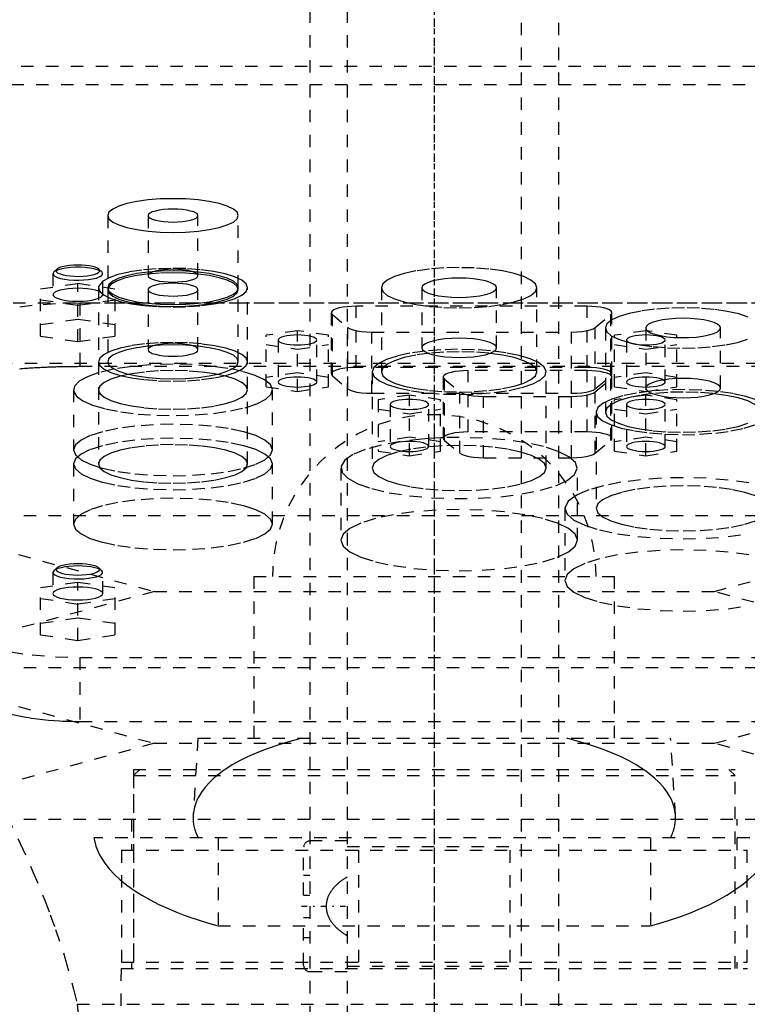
# Model space of a CAD drawing. Extents: x -105 to 105, y -137 to 442.
# Tile 7 of 10: x -33 to 25, y 194 to 273. Entities that reach past the tile are written whole.
import ezdxf

# ---------------------------------------------------------------- set-up
doc = ezdxf.new("R2010")
doc.units = 0
doc.linetypes.add('CENTER', pattern=[1.5, 0.45, -0.5, 0.05, -0.5])
doc.linetypes.add('DASHED', pattern=[2, 1, -1])
doc.layers.add('AM_3', color=7, linetype='DASHED')
doc.layers.add('AM_7', color=7, linetype='CENTER')

msp = doc.modelspace()

# ---------------------------------------------------------------- linework, layer by layer
at = {"layer": 'AM_3', "color": 6, "linetype": 'DASHED'}
for p, q in [((-7, 415.5), (-7, -110.5)), ((7, -110.5), (7, 415.5)), ((-10, 403.5), (-10, -70.5)), ((10, -70.5), (10, 403.5)), ((-45.211, 269), (45.211, 269)), ((43, 267.5), (-43, 267.5)), ((-26.25, 257.006), (-26.25, 251.21)), ((-23, 257.006), (-23, 252.176)), ((-19, 252.176), (-19, 257.006)), ((-15.75, 251.21), (-15.75, 257.006)), ((-30.577, 252.474), (-30.65, 252.335)), ((-30.336, 252.698), (-30.577, 252.474)), ((-26.723, 252.474), (-26.964, 252.698)), ((-30.65, 252.335), (-30.65, 250.645)), ((-26.654, 251.73), (-26.987, 251.314)), ((-26.65, 250.645), (-26.65, 252.335)), ((-31.65, 251.116), (-28.65, 251.564)), ((-31.65, 247.322), (-31.65, 251.116)), ((-28.65, 251.564), (-25.65, 251.116)), ((-28.65, 246.874), (-28.65, 251.564)), ((-26.987, 251.314), (-27, 251.21)), ((-27, 251.21), (-27, 237.047)), ((-26.219, 251.2), (-26.25, 251.053)), ((-26.25, 251.053), (-26.25, 245.258)), ((-25.65, 247.322), (-25.65, 251.116)), ((-23, 251.053), (-23, 246.224)), ((-19, 246.224), (-19, 251.053)), ((-15.75, 245.258), (-15.75, 251.053)), ((-15, 237.047), (-15, 251.21)), ((-4.25, 251.208), (-4.25, 244.446)), ((-1, 251.208), (-1, 246.378)), ((5, 246.378), (5, 251.208)), ((8.25, 244.446), (8.25, 251.208)), ((-28.65, 249.771), (-31.65, 250.219)), ((-25.65, 250.219), (-28.65, 249.771)), ((-39.86, 250), (39.86, 250)), ((-28.5, 249.97), (-28.5, 244.865)), ((28.5, 249.97), (-28.5, 249.97)), ((-6.28, 244.794), (-6.28, 249.72)), ((12.28, 249.72), (-6.28, 249.72)), ((12.28, 244.794), (12.28, 249.72)), ((-28.65, 248.667), (-31.65, 248.218)), ((-25.65, 248.218), (-28.65, 248.667)), ((-8.28, 249.202), (-8.28, 244.276)), ((-8.189, 244.122), (-8.189, 249.048)), ((-8.189, 249.048), (-6.939, 248.013)), ((12.939, 248.013), (14.189, 249.048)), ((14.189, 244.122), (14.189, 249.048)), ((14.28, 244.276), (14.28, 249.202)), ((-11, 247.757), (-13.5, 247.383)), ((-11, 242.882), (-11, 247.757)), ((-8.5, 247.383), (-11, 247.757)), ((-6.939, 243.086), (-6.939, 248.013)), ((12.939, 243.086), (12.939, 248.013)), ((13.75, 247.973), (13.75, 241.211)), ((17, 247.757), (14.5, 247.383)), ((17, 247.973), (17, 242.882)), ((19.5, 247.383), (17, 247.757)), ((23, 243.143), (23, 247.973)), ((-31.65, 247.322), (-28.65, 246.874)), ((-28.65, 246.874), (-25.65, 247.322)), ((-13.5, 243.255), (-13.5, 247.383)), ((-12.55, 247.01), (-12.55, 243.629)), ((-9.45, 243.629), (-9.45, 247.01)), ((-8.5, 243.255), (-8.5, 247.383)), ((-5.03, 247.649), (11.03, 247.649)), ((-5.03, 242.723), (-5.03, 247.649)), ((11.03, 242.723), (11.03, 247.649)), ((14.5, 243.255), (14.5, 247.383)), ((15.45, 247.01), (15.45, 243.629)), ((18.55, 243.629), (18.55, 247.01)), ((19.5, 243.255), (19.5, 247.383)), ((-13.5, 246.636), (-11, 246.263)), ((-11, 246.263), (-8.5, 246.636)), ((14.5, 246.636), (17, 246.263)), ((17, 246.263), (19.5, 246.636)), ((-44.917, 245.15), (44.917, 245.15)), ((28.5, 244.865), (-28.5, 244.865)), ((12.28, 244.794), (-6.28, 244.794)), ((2.72, 239.617), (2.72, 244.544)), ((12.28, 244.544), (2.72, 244.544)), ((12.28, 239.617), (12.28, 244.544)), ((-11, 244.376), (-13.5, 244.003)), ((-8.5, 244.003), (-11, 244.376)), ((-8.189, 244.122), (-6.939, 243.086)), ((-5, 244.446), (-5, 236.719)), ((0.72, 244.026), (0.72, 239.1)), ((0.811, 238.945), (0.811, 243.872)), ((0.811, 243.872), (2.061, 242.836)), ((9, 236.719), (9, 244.446)), ((12.939, 243.086), (14.189, 244.122)), ((12.939, 242.836), (14.189, 243.872)), ((14.189, 238.945), (14.189, 243.872)), ((14.28, 239.1), (14.28, 244.026)), ((17, 244.376), (14.5, 244.003)), ((19.5, 244.003), (17, 244.376)), ((-29, 243), (-29, 238.171)), ((-13.5, 243.255), (-11, 242.882)), ((-13, 238.171), (-13, 243)), ((-11, 242.882), (-8.5, 243.255)), ((14.5, 243.255), (17, 242.882)), ((17, 242.882), (19.5, 243.255)), ((-5.03, 242.723), (11.03, 242.723)), ((-2, 242.581), (-4.5, 242.207)), ((-4.5, 242.207), (-4.5, 238.079)), ((-2, 237.706), (-2, 242.581)), ((0.5, 242.207), (-2, 242.581)), ((0.5, 238.079), (0.5, 242.207)), ((2.061, 237.91), (2.061, 242.836)), ((3.97, 242.473), (11.03, 242.473)), ((3.97, 237.547), (3.97, 242.473)), ((11.03, 237.547), (11.03, 242.473)), ((12.939, 237.91), (12.939, 242.836)), ((17, 242.581), (14.5, 242.207)), ((14.5, 238.079), (14.5, 242.207)), ((17, 237.706), (17, 242.581)), ((19.5, 242.207), (17, 242.581)), ((19.5, 238.079), (19.5, 242.207)), ((-4.5, 241.46), (-2, 241.086)), ((-3.55, 241.833), (-3.55, 238.453)), ((-2, 241.086), (0.5, 241.46)), ((-0.45, 238.453), (-0.45, 241.833)), ((14.5, 241.46), (17, 241.086)), ((15.45, 241.833), (15.45, 238.453)), ((17, 241.086), (19.5, 241.46)), ((18.55, 238.453), (18.55, 241.833)), ((13, 241.211), (13, 233.484)), ((-2, 239.2), (-4.5, 238.826)), ((0.5, 238.826), (-2, 239.2)), ((-0.452, 239.095), (-1.01, 239.051)), ((0.498, 239.147), (-0.452, 239.095)), ((0.731, 239.156), (0.498, 239.147)), ((2, 239.178), (0.731, 239.156)), ((12.28, 239.617), (2.72, 239.617)), ((17, 239.2), (14.5, 238.826)), ((19.5, 238.826), (17, 239.2)), ((0.811, 238.945), (2.061, 237.91)), ((12.939, 237.91), (14.189, 238.945)), ((-4.5, 238.079), (-2, 237.706)), ((-2, 237.706), (0.5, 238.079)), ((3.97, 237.547), (11.03, 237.547)), ((14.5, 238.079), (17, 237.706)), ((17, 237.706), (19.5, 238.079)), ((-29, 237.047), (-29, 232.218)), ((-13, 232.218), (-13, 237.047)), ((-7.5, 236.719), (-7.5, 230.924)), ((11.5, 230.924), (11.5, 236.719)), ((10.5, 233.484), (10.5, 227.689)), ((-45, 232.9), (-22.5, 226.8)), ((-45, 232.9), (45, 232.9)), ((22.5, 226.8), (45, 232.9)), ((-30.336, 228.692), (-30.577, 228.468)), ((-26.723, 228.468), (-26.964, 228.692)), ((-30.577, 228.468), (-30.65, 228.329)), ((-30.65, 228.329), (-30.65, 226.639)), ((-26.65, 226.639), (-26.65, 228.329)), ((-14.5, 228), (-14.5, 215)), ((-14.5, 228), (14.5, 228)), ((14.5, 215), (14.5, 228)), ((-31.65, 227.11), (-28.65, 227.559)), ((-31.65, 223.316), (-31.65, 227.11)), ((-28.65, 227.559), (-25.65, 227.11)), ((-28.65, 222.868), (-28.65, 227.559)), ((-25.65, 223.316), (-25.65, 227.11)), ((-22.5, 226.8), (-45, 220.7)), ((-22.5, 226.8), (22.5, 226.8)), ((45, 220.7), (22.5, 226.8)), ((-28.65, 225.766), (-31.65, 226.214)), ((-25.65, 226.214), (-28.65, 225.766)), ((-28.65, 224.661), (-31.65, 224.213)), ((-25.65, 224.213), (-28.65, 224.661)), ((-31.65, 223.316), (-28.65, 222.868)), ((-28.65, 222.868), (-25.65, 223.316)), ((-28.5, 221.5), (-28.5, 216.359)), ((-28.5, 221.5), (28.5, 221.5)), ((-45, 220.7), (-22.5, 214.6)), ((-45, 220.7), (45, 220.7)), ((22.5, 214.6), (45, 220.7)), ((-28.5, 216.359), (28.5, 216.359)), ((-22.5, 214.6), (-45, 208.5)), ((-22.5, 214.6), (22.5, 214.6)), ((-19, 215), (-19.386, 208.83)), ((-19, 215), (19, 215)), ((19.386, 208.83), (19, 215)), ((45, 208.5), (22.5, 214.6)), ((-24.175, 212.5), (-24.175, 196.5)), ((-24.175, 212.5), (24.175, 212.5)), ((-23.675, 212.5), (-24.175, 212)), ((24.175, 212), (23.675, 212.5)), ((24.175, 196.5), (24.175, 212.5)), ((-24.175, 212), (-24.175, 196.5)), ((-24.175, 212), (24.175, 212)), ((24.175, 196.5), (24.175, 212)), ((-45, 208.5), (45, 208.5)), ((-24.35, 208.5), (-24.35, 206)), ((24.35, 206), (24.35, 208.5)), ((27.357, 207), (-27.357, 207)), ((-17.375, 207), (-17.375, 199.939)), ((-7, 206.75), (-10, 206.75)), ((17.375, 207), (17.375, 199.939)), ((-25.15, 206), (-25.15, 197)), ((-25.15, 206), (25.15, 206)), ((-10.5, 202.4), (-10.5, 206.25)), ((-7, 206.3), (7, 206.3)), ((-6.096, 206), (-6.096, 197)), ((6.096, 197), (6.096, 206)), ((25.15, 197), (25.15, 206)), ((-10.5, 204), (-10, 204)), ((-10.5, 202.4), (-10, 202.4)), ((-10.5, 196.75), (-10.5, 200.6)), ((-10.5, 200.6), (-10, 200.6)), ((-17.375, 199.939), (17.375, 199.939)), ((-10.5, 199), (-10, 199)), ((-25.175, 196.5), (-25.75, 116.5)), ((-25.175, 196.5), (25.175, 196.5)), ((-25.15, 197), (25.15, 197)), ((-24.35, 197), (-24.35, 196.5)), ((-10, 196.25), (-7, 196.25)), ((-7, 196.7), (7, 196.7)), ((24.35, 196.5), (24.35, 197)), ((-28.705, 193.625), (28.705, 193.625))]:
    msp.add_line(p, q, dxfattribs=at)
for points in [[(-15.75, 257.006), (-15.851, 257.271), (-16.15, 257.526), (-16.635, 257.761), (-17.288, 257.967), (-18.083, 258.136), (-18.991, 258.261), (-19.976, 258.339), (-21, 258.365), (-22.024, 258.339), (-23.009, 258.261), (-23.917, 258.136), (-24.712, 257.967), (-25.365, 257.761), (-25.85, 257.526), (-26.149, 257.271), (-26.25, 257.006), (-26.149, 256.741), (-25.85, 256.486), (-25.365, 256.251), (-24.712, 256.045), (-23.917, 255.876), (-23.009, 255.751), (-22.024, 255.673), (-21, 255.647), (-19.976, 255.673), (-18.991, 255.751), (-18.083, 255.876), (-17.288, 256.045), (-16.635, 256.251), (-16.15, 256.486), (-15.851, 256.741)], [(-19, 252.176), (-19.038, 252.277), (-19.152, 252.374), (-19.337, 252.464), (-19.586, 252.542), (-19.889, 252.607), (-20.235, 252.655), (-20.61, 252.684), (-21, 252.694), (-21.39, 252.684), (-21.765, 252.655), (-22.111, 252.607), (-22.414, 252.542), (-22.663, 252.464), (-22.848, 252.374), (-22.962, 252.277), (-23, 252.176), (-22.962, 252.075), (-22.848, 251.978), (-22.663, 251.889), (-22.414, 251.81), (-22.111, 251.746), (-21.765, 251.698), (-21.39, 251.669), (-21, 251.659), (-20.61, 251.669), (-20.235, 251.698), (-19.889, 251.746), (-19.586, 251.81), (-19.337, 251.889), (-19.152, 251.978), (-19.038, 252.075)], [(5, 251.208), (4.942, 251.359), (4.772, 251.505), (4.494, 251.639), (4.121, 251.757), (3.667, 251.854), (3.148, 251.925), (2.585, 251.969), (2, 251.984), (1.415, 251.969), (0.852, 251.925), (0.333, 251.854), (-0.121, 251.757), (-0.494, 251.639), (-0.772, 251.505), (-0.942, 251.359), (-1, 251.208), (-0.942, 251.056), (-0.772, 250.911), (-0.494, 250.777), (-0.121, 250.659), (0.333, 250.562), (0.852, 250.491), (1.415, 250.446), (2, 250.431), (2.585, 250.446), (3.148, 250.491), (3.667, 250.562), (4.121, 250.659), (4.494, 250.777), (4.772, 250.911), (4.942, 251.056)], [(-9.45, 247.01), (-9.48, 247.088), (-9.568, 247.163), (-9.711, 247.233), (-9.904, 247.293), (-10.139, 247.343), (-10.407, 247.38), (-10.698, 247.403), (-11, 247.411), (-11.302, 247.403), (-11.593, 247.38), (-11.861, 247.343), (-12.096, 247.293), (-12.289, 247.233), (-12.432, 247.163), (-12.52, 247.088), (-12.55, 247.01), (-12.52, 246.932), (-12.432, 246.856), (-12.289, 246.787), (-12.096, 246.726), (-11.861, 246.676), (-11.593, 246.639), (-11.302, 246.616), (-11, 246.609), (-10.698, 246.616), (-10.407, 246.639), (-10.139, 246.676), (-9.904, 246.726), (-9.711, 246.787), (-9.568, 246.856), (-9.48, 246.932)], [(5, 246.378), (4.942, 246.53), (4.772, 246.675), (4.494, 246.81), (4.121, 246.927), (3.667, 247.024), (3.148, 247.096), (2.585, 247.14), (2, 247.155), (1.415, 247.14), (0.852, 247.096), (0.333, 247.024), (-0.121, 246.927), (-0.494, 246.81), (-0.772, 246.675), (-0.942, 246.53), (-1, 246.378), (-0.942, 246.227), (-0.772, 246.081), (-0.494, 245.947), (-0.121, 245.829), (0.333, 245.733), (0.852, 245.661), (1.415, 245.617), (2, 245.602), (2.585, 245.617), (3.148, 245.661), (3.667, 245.733), (4.121, 245.829), (4.494, 245.947), (4.772, 246.081), (4.942, 246.227)], [(18.55, 247.01), (18.52, 247.088), (18.432, 247.163), (18.289, 247.233), (18.096, 247.293), (17.861, 247.343), (17.593, 247.38), (17.302, 247.403), (17, 247.411), (16.698, 247.403), (16.407, 247.38), (16.139, 247.343), (15.904, 247.293), (15.711, 247.233), (15.568, 247.163), (15.48, 247.088), (15.45, 247.01), (15.48, 246.932), (15.568, 246.856), (15.711, 246.787), (15.904, 246.726), (16.139, 246.676), (16.407, 246.639), (16.698, 246.616), (17, 246.609), (17.302, 246.616), (17.593, 246.639), (17.861, 246.676), (18.096, 246.726), (18.289, 246.787), (18.432, 246.856), (18.52, 246.932)], [(-15, 245.258), (-15.115, 245.561), (-15.457, 245.852), (-16.011, 246.12), (-16.757, 246.356), (-17.667, 246.549), (-18.704, 246.692), (-19.829, 246.781), (-21, 246.811), (-22.171, 246.781), (-23.296, 246.692), (-24.333, 246.549), (-25.243, 246.356), (-25.989, 246.12), (-26.543, 245.852), (-26.885, 245.561), (-27, 245.258), (-26.885, 244.955), (-26.543, 244.663), (-25.989, 244.395), (-25.243, 244.16), (-24.333, 243.966), (-23.296, 243.823), (-22.171, 243.735), (-21, 243.705), (-19.829, 243.735), (-18.704, 243.823), (-17.667, 243.966), (-16.757, 244.16), (-16.011, 244.395), (-15.457, 244.663), (-15.115, 244.955)], [(-9.45, 243.629), (-9.48, 243.707), (-9.568, 243.783), (-9.711, 243.852), (-9.904, 243.913), (-10.139, 243.963), (-10.407, 244), (-10.698, 244.022), (-11, 244.03), (-11.302, 244.022), (-11.593, 244), (-11.861, 243.963), (-12.096, 243.913), (-12.289, 243.852), (-12.432, 243.783), (-12.52, 243.707), (-12.55, 243.629), (-12.52, 243.551), (-12.432, 243.476), (-12.289, 243.406), (-12.096, 243.345), (-11.861, 243.295), (-11.593, 243.258), (-11.302, 243.236), (-11, 243.228), (-10.698, 243.236), (-10.407, 243.258), (-10.139, 243.295), (-9.904, 243.345), (-9.711, 243.406), (-9.568, 243.476), (-9.48, 243.551)], [(18.55, 243.629), (18.52, 243.707), (18.432, 243.783), (18.289, 243.852), (18.096, 243.913), (17.861, 243.963), (17.593, 244), (17.302, 244.022), (17, 244.03), (16.698, 244.022), (16.407, 244), (16.139, 243.963), (15.904, 243.913), (15.711, 243.852), (15.568, 243.783), (15.48, 243.707), (15.45, 243.629), (15.48, 243.551), (15.568, 243.476), (15.711, 243.406), (15.904, 243.345), (16.139, 243.295), (16.407, 243.258), (16.698, 243.236), (17, 243.228), (17.302, 243.236), (17.593, 243.258), (17.861, 243.295), (18.096, 243.345), (18.289, 243.406), (18.432, 243.476), (18.52, 243.551)], [(23, 243.143), (22.942, 243.295), (22.772, 243.44), (22.494, 243.574), (22.121, 243.692), (21.667, 243.789), (21.148, 243.86), (20.585, 243.905), (20, 243.92), (19.415, 243.905), (18.852, 243.86), (18.333, 243.789), (17.879, 243.692), (17.506, 243.574), (17.228, 243.44), (17.058, 243.295), (17, 243.143), (17.058, 242.992), (17.228, 242.846), (17.506, 242.712), (17.879, 242.594), (18.333, 242.497), (18.852, 242.426), (19.415, 242.382), (20, 242.367), (20.585, 242.382), (21.148, 242.426), (21.667, 242.497), (22.121, 242.594), (22.494, 242.712), (22.772, 242.846), (22.942, 242.992)], [(-29, 238.171), (-28.846, 237.767), (-28.391, 237.378), (-27.652, 237.02), (-26.657, 236.707), (-25.445, 236.449), (-24.061, 236.258), (-22.561, 236.14), (-21, 236.1), (-19.439, 236.14), (-17.939, 236.258), (-16.555, 236.449), (-15.343, 236.707), (-14.348, 237.02), (-13.609, 237.378), (-13.154, 237.767), (-13, 238.171), (-13.154, 238.575), (-13.609, 238.963), (-14.348, 239.321), (-15.343, 239.635), (-16.555, 239.892), (-17.939, 240.084), (-19.439, 240.202), (-21, 240.241), (-22.561, 240.202), (-24.061, 240.084), (-25.445, 239.892), (-26.657, 239.635), (-27.652, 239.321), (-28.391, 238.963), (-28.846, 238.575)], [(-13, 237.047), (-13.154, 237.451), (-13.609, 237.84), (-14.348, 238.198), (-15.343, 238.511), (-16.555, 238.769), (-17.939, 238.96), (-19.439, 239.078), (-21, 239.118), (-22.561, 239.078), (-24.061, 238.96), (-25.445, 238.769), (-26.657, 238.511), (-27.652, 238.198), (-28.391, 237.84), (-28.846, 237.451), (-29, 237.047), (-28.846, 236.643), (-28.391, 236.255), (-27.652, 235.897), (-26.657, 235.583), (-25.445, 235.326), (-24.061, 235.134), (-22.561, 235.016), (-21, 234.977), (-19.439, 235.016), (-17.939, 235.134), (-16.555, 235.326), (-15.343, 235.583), (-14.348, 235.897), (-13.609, 236.255), (-13.154, 236.643)], [(-0.45, 238.453), (-0.48, 238.531), (-0.568, 238.606), (-0.711, 238.676), (-0.904, 238.736), (-1.139, 238.786), (-1.407, 238.823), (-1.698, 238.846), (-2, 238.854), (-2.302, 238.846), (-2.593, 238.823), (-2.861, 238.786), (-3.096, 238.736), (-3.289, 238.676), (-3.432, 238.606), (-3.52, 238.531), (-3.55, 238.453), (-3.52, 238.374), (-3.432, 238.299), (-3.289, 238.23), (-3.096, 238.169), (-2.861, 238.119), (-2.593, 238.082), (-2.302, 238.059), (-2, 238.051), (-1.698, 238.059), (-1.407, 238.082), (-1.139, 238.119), (-0.904, 238.169), (-0.711, 238.23), (-0.568, 238.299), (-0.48, 238.374)], [(18.55, 238.453), (18.52, 238.531), (18.432, 238.606), (18.289, 238.676), (18.096, 238.736), (17.861, 238.786), (17.593, 238.823), (17.302, 238.846), (17, 238.854), (16.698, 238.846), (16.407, 238.823), (16.139, 238.786), (15.904, 238.736), (15.711, 238.676), (15.568, 238.606), (15.48, 238.531), (15.45, 238.453), (15.48, 238.374), (15.568, 238.299), (15.711, 238.23), (15.904, 238.169), (16.139, 238.119), (16.407, 238.082), (16.698, 238.059), (17, 238.051), (17.302, 238.059), (17.593, 238.082), (17.861, 238.119), (18.096, 238.169), (18.289, 238.23), (18.432, 238.299), (18.52, 238.374)], [(-29, 232.218), (-28.846, 231.814), (-28.391, 231.426), (-27.652, 231.068), (-26.657, 230.754), (-25.445, 230.496), (-24.061, 230.305), (-22.561, 230.187), (-21, 230.147), (-19.439, 230.187), (-17.939, 230.305), (-16.555, 230.496), (-15.343, 230.754), (-14.348, 231.068), (-13.609, 231.426), (-13.154, 231.814), (-13, 232.218), (-13.154, 232.622), (-13.609, 233.01), (-14.348, 233.368), (-15.343, 233.682), (-16.555, 233.94), (-17.939, 234.131), (-19.439, 234.249), (-21, 234.288), (-22.561, 234.249), (-24.061, 234.131), (-25.445, 233.94), (-26.657, 233.682), (-27.652, 233.368), (-28.391, 233.01), (-28.846, 232.622)], [(-7.5, 230.924), (-7.317, 230.444), (-6.777, 229.983), (-5.899, 229.558), (-4.718, 229.185), (-3.278, 228.879), (-1.635, 228.652), (0.147, 228.512), (2, 228.465), (3.853, 228.512), (5.635, 228.652), (7.278, 228.879), (8.718, 229.185), (9.899, 229.558), (10.777, 229.983), (11.317, 230.444), (11.5, 230.924), (11.317, 231.404), (10.777, 231.865), (9.899, 232.29), (8.718, 232.662), (7.278, 232.968), (5.635, 233.195), (3.853, 233.335), (2, 233.383), (0.147, 233.335), (-1.635, 233.195), (-3.278, 232.968), (-4.718, 232.662), (-5.899, 232.29), (-6.777, 231.865), (-7.317, 231.404)], [(-26.9, 228.571), (-26.934, 228.659), (-27.033, 228.744), (-27.195, 228.823), (-27.413, 228.891), (-27.678, 228.948), (-27.98, 228.989), (-28.309, 229.015), (-28.65, 229.024), (-28.991, 229.015), (-29.32, 228.989), (-29.622, 228.948), (-29.887, 228.891), (-30.105, 228.823), (-30.267, 228.744), (-30.366, 228.659), (-30.4, 228.571), (-30.366, 228.483), (-30.267, 228.398), (-30.105, 228.319), (-29.887, 228.251), (-29.622, 228.194), (-29.32, 228.152), (-28.991, 228.127), (-28.65, 228.118), (-28.309, 228.127), (-27.98, 228.152), (-27.678, 228.194), (-27.413, 228.251), (-27.195, 228.319), (-27.033, 228.398), (-26.934, 228.483)]]:
    msp.add_lwpolyline(points, close=True, dxfattribs=at)
for points in [[(-23, 257.006), (-22.962, 256.905), (-22.848, 256.808), (-22.663, 256.718), (-22.414, 256.64), (-22.111, 256.576), (-21.765, 256.528), (-21.39, 256.498), (-21, 256.488), (-20.61, 256.498), (-20.235, 256.528), (-19.889, 256.576), (-19.586, 256.64), (-19.337, 256.718), (-19.152, 256.808), (-19.038, 256.905), (-19, 257.006), (-19.038, 257.107), (-19.152, 257.204), (-19.337, 257.294), (-19.586, 257.372), (-19.889, 257.436), (-20.235, 257.484), (-20.61, 257.514), (-21, 257.524)], [(-21, 257.524), (-21.39, 257.514), (-21.765, 257.484), (-22.111, 257.436), (-22.414, 257.372), (-22.663, 257.294), (-22.848, 257.204), (-22.962, 257.107), (-23, 257.006)], [(-30.65, 252.335), (-30.61, 252.232), (-30.491, 252.133), (-30.298, 252.042), (-30.039, 251.962), (-29.724, 251.898), (-29.366, 251.852), (-28.979, 251.824), (-28.58, 251.818), (-28.182, 251.832), (-27.804, 251.866), (-27.46, 251.919), (-27.163, 251.989), (-26.926, 252.072), (-26.759, 252.167), (-26.667, 252.268), (-26.655, 252.371), (-26.723, 252.474)], [(-26.723, 252.474), (-26.868, 252.57), (-27.084, 252.657), (-27.362, 252.731), (-27.691, 252.789), (-28.059, 252.829), (-28.45, 252.85), (-28.85, 252.85), (-29.241, 252.829), (-29.609, 252.789), (-29.938, 252.731), (-30.216, 252.657), (-30.432, 252.57), (-30.577, 252.474)], [(-28.65, 253.029), (-28.997, 253.02), (-29.329, 252.994), (-29.635, 252.951), (-29.902, 252.893), (-30.119, 252.822), (-30.279, 252.742), (-30.373, 252.655), (-30.399, 252.566), (-30.357, 252.476), (-30.246, 252.391), (-30.072, 252.312), (-29.842, 252.245), (-29.565, 252.19), (-29.251, 252.151), (-28.914, 252.129), (-28.566, 252.124), (-28.222, 252.137), (-27.894, 252.168), (-27.597, 252.215), (-27.341, 252.276), (-27.137, 252.349), (-26.993, 252.431), (-26.914, 252.519), (-26.905, 252.609), (-26.964, 252.698)], [(-26.964, 252.698), (-27.08, 252.776), (-27.249, 252.848), (-27.467, 252.91), (-27.725, 252.961), (-28.015, 252.998), (-28.327, 253.022), (-28.65, 253.029)], [(-15, 251.21), (-15.12, 251.519), (-15.474, 251.815), (-16.048, 252.087), (-16.82, 252.325), (-17.759, 252.517), (-18.827, 252.658), (-19.981, 252.741), (-21.177, 252.763), (-22.365, 252.723), (-23.498, 252.622), (-24.533, 252.466), (-25.426, 252.259), (-26.142, 252.01), (-26.654, 251.73)], [(-21, 252.569), (-22.024, 252.543), (-23.009, 252.466), (-23.917, 252.34), (-24.712, 252.171), (-25.365, 251.965), (-25.85, 251.73), (-26.149, 251.476), (-26.25, 251.21), (-26.149, 250.945), (-25.85, 250.69), (-25.365, 250.456), (-24.712, 250.25), (-23.917, 250.081), (-23.009, 249.955), (-22.024, 249.878), (-21, 249.852), (-19.976, 249.878), (-18.991, 249.955), (-18.083, 250.081), (-17.288, 250.25), (-16.635, 250.456), (-16.15, 250.69), (-15.851, 250.945), (-15.75, 251.21)], [(-26.25, 251.053), (-26.149, 250.788), (-25.85, 250.533), (-25.365, 250.298), (-24.712, 250.092), (-23.917, 249.923), (-23.009, 249.798), (-22.024, 249.72), (-21, 249.694), (-19.976, 249.72), (-18.991, 249.798), (-18.083, 249.923), (-17.288, 250.092), (-16.635, 250.298), (-16.15, 250.533), (-15.851, 250.788), (-15.75, 251.053), (-15.851, 251.318), (-16.15, 251.573), (-16.635, 251.808), (-17.288, 252.014), (-18.083, 252.183), (-18.991, 252.309), (-19.976, 252.386), (-21, 252.412)], [(-21, 252.412), (-22.089, 252.382), (-23.131, 252.295), (-24.079, 252.154), (-24.894, 251.964), (-25.54, 251.736), (-25.988, 251.477), (-26.219, 251.2)], [(-15.75, 251.21), (-15.851, 251.476), (-16.15, 251.73), (-16.635, 251.965), (-17.288, 252.171), (-18.083, 252.34), (-18.991, 252.466), (-19.976, 252.543), (-21, 252.569)], [(2, 252.826), (0.781, 252.794), (-0.392, 252.702), (-1.472, 252.553), (-2.419, 252.352), (-3.197, 252.107), (-3.774, 251.827), (-4.13, 251.524), (-4.25, 251.208), (-4.13, 250.892), (-3.774, 250.589), (-3.197, 250.309), (-2.419, 250.064), (-1.472, 249.863), (-0.392, 249.713), (0.781, 249.621), (2, 249.59), (3.219, 249.621), (4.392, 249.713), (5.472, 249.863), (6.419, 250.064), (7.197, 250.309), (7.774, 250.589), (8.13, 250.892), (8.25, 251.208)], [(8.25, 251.208), (8.13, 251.524), (7.774, 251.827), (7.197, 252.107), (6.419, 252.352), (5.472, 252.553), (4.392, 252.702), (3.219, 252.794), (2, 252.826)], [(-30.65, 250.645), (-30.612, 250.544), (-30.498, 250.446), (-30.313, 250.357), (-30.064, 250.278), (-29.761, 250.214), (-29.415, 250.166), (-29.04, 250.137), (-28.65, 250.127), (-28.26, 250.137), (-27.885, 250.166), (-27.539, 250.214), (-27.236, 250.278), (-26.987, 250.357), (-26.802, 250.446), (-26.688, 250.544), (-26.65, 250.645), (-26.688, 250.746), (-26.802, 250.843), (-26.987, 250.932), (-27.236, 251.011), (-27.539, 251.075), (-27.885, 251.123), (-28.26, 251.152), (-28.65, 251.162)], [(-28.65, 251.162), (-29.04, 251.152), (-29.415, 251.123), (-29.761, 251.075), (-30.064, 251.011), (-30.313, 250.932), (-30.498, 250.843), (-30.612, 250.746), (-30.65, 250.645)], [(-27, 251.21), (-26.885, 250.907), (-26.543, 250.616), (-25.989, 250.348), (-25.243, 250.112), (-24.333, 249.919), (-23.296, 249.776), (-22.171, 249.687), (-21, 249.658), (-19.829, 249.687), (-18.704, 249.776), (-17.667, 249.919), (-16.757, 250.112), (-16.011, 250.348), (-15.457, 250.616), (-15.115, 250.907), (-15, 251.21)], [(-21, 251.571), (-21.39, 251.561), (-21.765, 251.531), (-22.111, 251.484), (-22.414, 251.419), (-22.663, 251.341), (-22.848, 251.251), (-22.962, 251.154), (-23, 251.053), (-22.962, 250.952), (-22.848, 250.855), (-22.663, 250.766), (-22.414, 250.687), (-22.111, 250.623), (-21.765, 250.575), (-21.39, 250.545), (-21, 250.536), (-20.61, 250.545), (-20.235, 250.575), (-19.889, 250.623), (-19.586, 250.687), (-19.337, 250.766), (-19.152, 250.855), (-19.038, 250.952), (-19, 251.053)], [(-19, 251.053), (-19.038, 251.154), (-19.152, 251.251), (-19.337, 251.341), (-19.586, 251.419), (-19.889, 251.484), (-20.235, 251.531), (-20.61, 251.561), (-21, 251.571)], [(-28.5, 249.97), (-30.451, 249.92), (-32.327, 249.773), (-34.056, 249.534), (-35.571, 249.212), (-36.815, 248.82), (-37.739, 248.372), (-38.308, 247.887), (-38.5, 247.382)], [(-6.28, 249.72), (-6.652, 249.711), (-7.012, 249.684), (-7.346, 249.64), (-7.642, 249.581), (-7.891, 249.509), (-8.083, 249.426), (-8.213, 249.335), (-8.274, 249.239), (-8.266, 249.143), (-8.189, 249.048)], [(14.189, 249.048), (14.266, 249.143), (14.274, 249.239), (14.213, 249.335), (14.083, 249.426), (13.891, 249.509), (13.642, 249.581), (13.346, 249.64), (13.012, 249.684), (12.652, 249.711), (12.28, 249.72)], [(25.242, 248.854), (24.48, 249.101), (23.547, 249.305), (22.479, 249.458), (21.316, 249.554), (20.103, 249.59), (18.886, 249.564), (17.712, 249.478), (16.625, 249.334), (15.667, 249.138), (14.874, 248.898), (14.276, 248.622)], [(14.276, 248.622), (13.883, 248.305), (13.75, 247.973)], [(23, 247.973), (22.942, 248.124), (22.772, 248.27), (22.494, 248.404), (22.121, 248.522), (21.667, 248.618), (21.148, 248.69), (20.585, 248.734), (20, 248.749), (19.415, 248.734), (18.852, 248.69), (18.333, 248.618), (17.879, 248.522), (17.506, 248.404), (17.228, 248.27), (17.058, 248.124), (17, 247.973)], [(-6.939, 248.013), (-6.771, 247.912), (-6.526, 247.824), (-6.214, 247.75), (-5.85, 247.695), (-5.449, 247.661), (-5.03, 247.649)], [(11.03, 247.649), (11.449, 247.661), (11.85, 247.695), (12.214, 247.75), (12.526, 247.824), (12.771, 247.912), (12.939, 248.013)], [(13.75, 247.973), (13.869, 247.658), (14.222, 247.356), (14.796, 247.077), (15.568, 246.832), (16.51, 246.631), (17.584, 246.481), (18.751, 246.388), (19.966, 246.355), (21.181, 246.384), (22.352, 246.474), (23.433, 246.621), (24.383, 246.819), (25.165, 247.062)], [(17, 247.973), (17.036, 247.853), (17.143, 247.736)], [(17.143, 247.736), (17.384, 247.592), (17.733, 247.464), (18.174, 247.357), (18.689, 247.274), (19.258, 247.22), (19.857, 247.197), (20.462, 247.206), (21.048, 247.245), (21.592, 247.315), (22.07, 247.411), (22.464, 247.53), (22.758, 247.667), (22.939, 247.817), (23, 247.973)], [(-21, 246.616), (-22.024, 246.59), (-23.009, 246.513), (-23.917, 246.387), (-24.712, 246.218), (-25.365, 246.013), (-25.85, 245.778), (-26.149, 245.523), (-26.25, 245.258), (-26.149, 244.993), (-25.85, 244.738), (-25.365, 244.503), (-24.712, 244.297), (-23.917, 244.128), (-23.009, 244.002), (-22.024, 243.925), (-21, 243.899), (-19.976, 243.925), (-18.991, 244.002), (-18.083, 244.128), (-17.288, 244.297), (-16.635, 244.503), (-16.15, 244.738), (-15.851, 244.993), (-15.75, 245.258)], [(-21, 246.741), (-21.39, 246.731), (-21.765, 246.702), (-22.111, 246.654), (-22.414, 246.59), (-22.663, 246.511), (-22.848, 246.422), (-22.962, 246.325), (-23, 246.224), (-22.962, 246.123), (-22.848, 246.025), (-22.663, 245.936), (-22.414, 245.857), (-22.111, 245.793), (-21.765, 245.745), (-21.39, 245.716), (-21, 245.706), (-20.61, 245.716), (-20.235, 245.745), (-19.889, 245.793), (-19.586, 245.857), (-19.337, 245.936), (-19.152, 246.025), (-19.038, 246.123), (-19, 246.224)], [(-19, 246.224), (-19.038, 246.325), (-19.152, 246.422), (-19.337, 246.511), (-19.586, 246.59), (-19.889, 246.654), (-20.235, 246.702), (-20.61, 246.731), (-21, 246.741)], [(-15.75, 245.258), (-15.851, 245.523), (-16.15, 245.778), (-16.635, 246.013), (-17.288, 246.218), (-18.083, 246.387), (-18.991, 246.513), (-19.976, 246.59), (-21, 246.616)], [(8.814, 244.861), (8.377, 245.194), (7.701, 245.498), (6.811, 245.763), (5.74, 245.978), (4.529, 246.136), (3.223, 246.23), (1.871, 246.258), (0.524, 246.217), (-0.768, 246.111), (-1.956, 245.941), (-2.995, 245.716), (-3.847, 245.443), (-4.479, 245.132), (-4.869, 244.796), (-5, 244.446)], [(-4.25, 244.446), (-4.13, 244.131), (-3.774, 243.827), (-3.197, 243.548), (-2.419, 243.303), (-1.472, 243.101), (-0.392, 242.952), (0.781, 242.86), (2, 242.829), (3.219, 242.86), (4.392, 242.952), (5.472, 243.101), (6.419, 243.303), (7.197, 243.548), (7.774, 243.827), (8.13, 244.131), (8.25, 244.446), (8.13, 244.762), (7.774, 245.066), (7.197, 245.345), (6.419, 245.59), (5.472, 245.791), (4.392, 245.941), (3.219, 246.033), (2, 246.064)], [(2, 246.064), (0.781, 246.033), (-0.392, 245.941), (-1.472, 245.791), (-2.419, 245.59), (-3.197, 245.345), (-3.774, 245.066), (-4.13, 244.762), (-4.25, 244.446)], [(-24.482, 244.864), (-25.808, 244.655), (-26.953, 244.383), (-27.873, 244.06), (-28.535, 243.696), (-28.912, 243.306), (-28.992, 242.905), (-28.77, 242.507), (-28.255, 242.128), (-27.467, 241.781), (-26.436, 241.481), (-25.199, 241.238), (-23.804, 241.061), (-22.304, 240.957), (-20.754, 240.93), (-19.214, 240.982), (-17.741, 241.109), (-16.391, 241.308), (-15.214, 241.57), (-14.256, 241.886), (-13.552, 242.245), (-13.128, 242.631), (-13.001, 243.032), (-13.175, 243.431), (-13.645, 243.814), (-14.391, 244.167), (-15.387, 244.475), (-16.594, 244.728), (-17.967, 244.916), (-19.454, 245.032), (-21, 245.071)], [(-21, 244.553), (-22.171, 244.523), (-23.296, 244.435), (-24.333, 244.291), (-25.243, 244.098), (-25.989, 243.863), (-26.543, 243.594), (-26.885, 243.303), (-27, 243), (-26.885, 242.697), (-26.543, 242.406), (-25.989, 242.137), (-25.243, 241.902), (-24.333, 241.709), (-23.296, 241.565), (-22.171, 241.477), (-21, 241.447), (-19.829, 241.477), (-18.704, 241.565), (-17.667, 241.709), (-16.757, 241.902), (-16.011, 242.137), (-15.457, 242.406), (-15.115, 242.697), (-15, 243)], [(-21, 245.071), (-22.786, 245.018), (-24.482, 244.864)], [(-15, 243), (-15.115, 243.303), (-15.457, 243.594), (-16.011, 243.863), (-16.757, 244.098), (-17.667, 244.291), (-18.704, 244.435), (-19.829, 244.523), (-21, 244.553)], [(-6.28, 244.794), (-6.652, 244.785), (-7.012, 244.758), (-7.346, 244.714), (-7.642, 244.655), (-7.891, 244.583), (-8.083, 244.5), (-8.213, 244.409), (-8.274, 244.313), (-8.266, 244.216), (-8.189, 244.122)], [(-5, 244.446), (-4.863, 244.089), (-4.456, 243.746), (-3.796, 243.431), (-2.909, 243.155), (-1.83, 242.93), (-0.6, 242.764), (0.732, 242.665), (2.114, 242.635), (3.491, 242.676), (4.81, 242.787), (6.018, 242.963), (7.069, 243.197), (7.921, 243.48), (8.541, 243.801), (8.904, 244.147), (8.996, 244.506), (8.814, 244.861)], [(2.72, 244.544), (2.348, 244.534), (1.988, 244.508), (1.654, 244.464), (1.358, 244.405), (1.109, 244.333), (0.917, 244.249), (0.787, 244.159), (0.726, 244.063), (0.734, 243.966), (0.811, 243.872)], [(14.189, 244.122), (14.266, 244.216), (14.274, 244.313), (14.213, 244.409), (14.083, 244.5), (13.891, 244.583), (13.642, 244.655), (13.346, 244.714), (13.012, 244.758), (12.652, 244.785), (12.28, 244.794)], [(14.189, 243.872), (14.266, 243.966), (14.274, 244.063), (14.213, 244.159), (14.083, 244.249), (13.891, 244.333), (13.642, 244.405), (13.346, 244.464), (13.012, 244.508), (12.652, 244.534), (12.28, 244.544)], [(-6.939, 243.086), (-6.771, 242.986), (-6.526, 242.897), (-6.214, 242.824), (-5.85, 242.769), (-5.449, 242.735), (-5.03, 242.723)], [(11.03, 242.723), (11.449, 242.735), (11.85, 242.769), (12.214, 242.824), (12.526, 242.897), (12.771, 242.986), (12.939, 243.086)], [(25.881, 242.194), (25.032, 242.471), (23.99, 242.7), (22.797, 242.872), (21.497, 242.981), (20.14, 243.023), (18.778, 242.995), (17.462, 242.9), (16.243, 242.74), (15.167, 242.522), (14.275, 242.254)], [(-0.45, 241.833), (-0.48, 241.912), (-0.568, 241.987), (-0.711, 242.056), (-0.904, 242.117), (-1.139, 242.167), (-1.407, 242.204), (-1.698, 242.227), (-2, 242.235), (-2.302, 242.227), (-2.593, 242.204), (-2.861, 242.167), (-3.096, 242.117), (-3.289, 242.056), (-3.432, 241.987), (-3.52, 241.912), (-3.55, 241.833)], [(2.061, 242.836), (2.229, 242.736), (2.474, 242.647), (2.786, 242.574), (3.15, 242.519), (3.551, 242.485), (3.97, 242.473)], [(11.03, 242.473), (11.449, 242.485), (11.85, 242.519), (12.214, 242.574), (12.526, 242.647), (12.771, 242.736), (12.939, 242.836)], [(14.275, 242.254), (13.577, 241.931), (13.146, 241.579), (13, 241.211)], [(20, 242.829), (18.781, 242.798), (17.608, 242.706), (16.528, 242.556), (15.581, 242.355), (14.803, 242.11), (14.226, 241.83), (13.87, 241.527), (13.75, 241.211), (13.87, 240.896), (14.226, 240.592), (14.803, 240.313), (15.581, 240.067), (16.528, 239.866), (17.608, 239.717), (18.781, 239.625), (20, 239.594), (21.219, 239.625), (22.392, 239.717), (23.472, 239.866), (24.419, 240.067), (25.197, 240.313)], [(18.55, 241.833), (18.52, 241.912), (18.432, 241.987), (18.289, 242.056), (18.096, 242.117), (17.861, 242.167), (17.593, 242.204), (17.302, 242.227), (17, 242.235), (16.698, 242.227), (16.407, 242.204), (16.139, 242.167), (15.904, 242.117), (15.711, 242.056), (15.568, 241.987), (15.48, 241.912), (15.45, 241.833)], [(26.25, 241.211), (26.13, 241.527), (25.774, 241.83), (25.197, 242.11), (24.419, 242.355), (23.472, 242.556), (22.392, 242.706), (21.219, 242.798), (20, 242.829)], [(-3.55, 241.833), (-3.52, 241.755), (-3.432, 241.68), (-3.289, 241.611), (-3.096, 241.55), (-2.861, 241.5), (-2.593, 241.463), (-2.302, 241.44), (-2, 241.432), (-1.698, 241.44), (-1.407, 241.463), (-1.139, 241.5), (-0.904, 241.55), (-0.711, 241.611), (-0.568, 241.68), (-0.48, 241.755), (-0.45, 241.833)], [(15.45, 241.833), (15.48, 241.755), (15.568, 241.68), (15.711, 241.611), (15.904, 241.55), (16.139, 241.5), (16.407, 241.463), (16.698, 241.44), (17, 241.432), (17.302, 241.44), (17.593, 241.463), (17.861, 241.5), (18.096, 241.55), (18.289, 241.611), (18.432, 241.68), (18.52, 241.755), (18.55, 241.833)], [(13, 241.211), (13.133, 240.859), (13.528, 240.521), (14.17, 240.208), (15.034, 239.934), (16.087, 239.709), (17.289, 239.541), (18.594, 239.436), (19.953, 239.4), (21.314, 239.432), (22.625, 239.532), (23.835, 239.696), (24.9, 239.917), (25.778, 240.188)], [(-1.01, 239.051), (-2.729, 238.852), (-4.263, 238.568), (-5.549, 238.212), (-6.539, 237.797), (-7.193, 237.339), (-7.485, 236.857), (-7.404, 236.37), (-6.953, 235.896), (-6.149, 235.455), (-5.025, 235.064), (-3.624, 234.737), (-2.002, 234.489), (-0.223, 234.329), (1.644, 234.262), (3.525, 234.292), (5.346, 234.418), (7.035, 234.634), (8.526, 234.932), (9.76, 235.301), (10.689, 235.725), (11.276, 236.189), (11.498, 236.673), (11.347, 237.159), (10.827, 237.628), (9.96, 238.061), (8.78, 238.441), (7.333, 238.754), (5.677, 238.986), (3.875, 239.129), (2, 239.178)], [(2.72, 239.617), (2.348, 239.608), (1.988, 239.581), (1.654, 239.538), (1.358, 239.479), (1.109, 239.406), (0.917, 239.323), (0.787, 239.232), (0.726, 239.137), (0.734, 239.04), (0.811, 238.945)], [(14.189, 238.945), (14.266, 239.04), (14.274, 239.137), (14.213, 239.232), (14.083, 239.323), (13.891, 239.406), (13.642, 239.479), (13.346, 239.538), (13.012, 239.581), (12.652, 239.608), (12.28, 239.617)], [(-21, 238.6), (-22.171, 238.57), (-23.296, 238.482), (-24.333, 238.338), (-25.243, 238.145), (-25.989, 237.91), (-26.543, 237.642), (-26.885, 237.35), (-27, 237.047)], [(-15, 237.047), (-15.115, 237.35), (-15.457, 237.642), (-16.011, 237.91), (-16.757, 238.145), (-17.667, 238.338), (-18.704, 238.482), (-19.829, 238.57), (-21, 238.6)], [(-5, 236.719), (-4.865, 236.366), (-4.467, 236.026), (-3.82, 235.713), (-2.95, 235.438), (-1.889, 235.213), (-0.679, 235.045), (0.634, 234.942), (2, 234.907), (3.366, 234.942), (4.679, 235.045), (5.889, 235.213), (6.95, 235.438), (7.82, 235.713), (8.467, 236.026), (8.865, 236.366), (9, 236.719), (8.865, 237.073), (8.467, 237.412), (7.82, 237.726), (6.95, 238), (5.889, 238.225), (4.679, 238.393), (3.366, 238.496), (2, 238.531)], [(2, 238.531), (0.634, 238.496), (-0.679, 238.393), (-1.889, 238.225), (-2.95, 238), (-3.82, 237.726), (-4.467, 237.412), (-4.865, 237.073), (-5, 236.719)], [(2.061, 237.91), (2.229, 237.81), (2.474, 237.721), (2.786, 237.647), (3.15, 237.592), (3.551, 237.558), (3.97, 237.547)], [(11.03, 237.547), (11.449, 237.558), (11.85, 237.592), (12.214, 237.647), (12.526, 237.721), (12.771, 237.81), (12.939, 237.91)], [(-27, 237.047), (-26.885, 236.744), (-26.543, 236.453), (-25.989, 236.184), (-25.243, 235.949), (-24.333, 235.756), (-23.296, 235.613), (-22.171, 235.524), (-21, 235.494), (-19.829, 235.524), (-18.704, 235.613), (-17.667, 235.756), (-16.757, 235.949), (-16.011, 236.184), (-15.457, 236.453), (-15.115, 236.744), (-15, 237.047)], [(20, 235.943), (18.254, 235.901), (16.567, 235.776), (14.997, 235.574), (13.597, 235.3), (12.416, 234.965), (11.494, 234.579)], [(25.278, 235.528), (23.635, 235.755), (21.853, 235.895), (20, 235.943)], [(20, 235.296), (18.634, 235.261), (17.321, 235.158), (16.111, 234.99), (15.05, 234.765), (14.18, 234.49), (13.533, 234.177), (13.135, 233.837), (13, 233.484), (13.135, 233.13), (13.533, 232.791), (14.18, 232.477), (15.05, 232.203), (16.111, 231.977), (17.321, 231.81), (18.634, 231.707), (20, 231.672), (21.366, 231.707), (22.679, 231.81), (23.889, 231.977), (24.95, 232.203), (25.82, 232.477)], [(27, 233.484), (26.865, 233.837), (26.467, 234.177), (25.82, 234.49), (24.95, 234.765), (23.889, 234.99), (22.679, 235.158), (21.366, 235.261), (20, 235.296)], [(11.494, 234.579), (10.752, 234.046), (10.5, 233.484)], [(10.5, 233.484), (10.683, 233.004), (11.223, 232.543), (12.101, 232.118), (13.282, 231.745), (14.722, 231.439), (16.365, 231.212), (18.147, 231.072), (20, 231.025), (21.853, 231.072), (23.635, 231.212), (25.278, 231.439)], [(25.278, 229.733), (23.635, 229.96), (21.853, 230.1), (20, 230.147), (18.147, 230.1), (16.365, 229.96), (14.722, 229.733), (13.282, 229.427), (12.101, 229.055), (11.223, 228.63), (10.683, 228.168), (10.5, 227.689), (10.683, 227.209), (11.223, 226.748), (12.101, 226.323), (13.282, 225.95), (14.722, 225.644), (16.365, 225.417), (18.147, 225.277), (20, 225.23), (21.853, 225.277), (23.635, 225.417), (25.278, 225.644)], [(-28.65, 228.847), (-29.019, 228.838), (-29.376, 228.812), (-29.707, 228.769), (-30.002, 228.711), (-30.251, 228.64), (-30.445, 228.558), (-30.577, 228.468)], [(-26.723, 228.468), (-26.855, 228.558), (-27.049, 228.64), (-27.298, 228.711), (-27.593, 228.769), (-27.924, 228.812), (-28.281, 228.838), (-28.65, 228.847)], [(-30.65, 228.329), (-30.61, 228.226), (-30.491, 228.127), (-30.298, 228.036), (-30.039, 227.957), (-29.724, 227.893), (-29.366, 227.846), (-28.979, 227.819), (-28.58, 227.812), (-28.182, 227.826), (-27.804, 227.86), (-27.46, 227.913), (-27.163, 227.983), (-26.926, 228.067), (-26.759, 228.161), (-26.667, 228.262), (-26.655, 228.366), (-26.723, 228.468)], [(-28.65, 227.157), (-29.04, 227.147), (-29.415, 227.117), (-29.761, 227.069), (-30.064, 227.005), (-30.313, 226.927), (-30.498, 226.837), (-30.612, 226.74), (-30.65, 226.639), (-30.612, 226.538), (-30.498, 226.441), (-30.313, 226.351), (-30.064, 226.273), (-29.761, 226.209), (-29.415, 226.161), (-29.04, 226.131), (-28.65, 226.121), (-28.26, 226.131), (-27.885, 226.161), (-27.539, 226.209), (-27.236, 226.273), (-26.987, 226.351), (-26.802, 226.441), (-26.688, 226.538), (-26.65, 226.639)], [(-26.65, 226.639), (-26.688, 226.74), (-26.802, 226.837), (-26.987, 226.927), (-27.236, 227.005), (-27.539, 227.069), (-27.885, 227.117), (-28.26, 227.147), (-28.65, 227.157)], [(-38.5, 224.088), (-38.308, 223.583), (-37.739, 223.098), (-36.815, 222.65), (-35.571, 222.258), (-34.056, 221.936), (-32.327, 221.697), (-30.451, 221.55), (-28.5, 221.5)]]:
    msp.add_lwpolyline(points, dxfattribs=at)
for points in [[(-28.5, 244.865, 0), (-28.57, 244.865, 0), (-28.711, 244.864, 0), (-28.852, 244.864, 0), (-28.922, 244.863, 0), (-28.993, 244.863, 0), (-29.136, 244.862, 0), (-29.278, 244.86, 0), (-29.421, 244.858, 0), (-29.564, 244.856, 0), (-29.708, 244.854, 0), (-29.78, 244.852, 0), (-29.852, 244.851, 0), (-29.995, 244.847, 0), (-30.139, 244.844, 0), (-30.283, 244.84, 0), (-30.427, 244.836, 0), (-30.571, 244.832, 0), (-30.642, 244.829, 0), (-30.714, 244.827, 0), (-30.857, 244.822, 0), (-31.001, 244.816, 0), (-31.072, 244.813, 0), (-31.143, 244.81, 0), (-31.285, 244.804, 0), (-31.427, 244.798, 0), (-31.498, 244.794, 0), (-31.568, 244.791, 0), (-31.709, 244.784, 0), (-31.849, 244.776, 0), (-31.989, 244.768, 0), (-32.127, 244.76, 0), (-32.265, 244.752, 0), (-32.334, 244.747, 0), (-32.402, 244.743, 0), (-32.538, 244.734, 0), (-32.674, 244.724, 0), (-32.808, 244.715, 0), (-32.941, 244.705, 0), (-33.073, 244.694, 0), (-33.139, 244.689, 0), (-33.204, 244.684, 0), (-33.334, 244.673, 0)], [(-47.528, 231.394, 0), (-47.006, 230.543, 0), (-45.931, 228.798, 0), (-44.821, 226.999, 0), (-44.254, 226.079, 0), (-43.681, 225.147, 0), (-42.519, 223.247, 0), (-41.34, 221.3, 0), (-40.152, 219.308, 0), (-38.962, 217.275, 0), (-37.778, 215.203, 0), (-37.191, 214.152, 0), (-36.609, 213.092, 0), (-35.462, 210.944, 0), (-34.348, 208.759, 0), (-33.277, 206.538, 0), (-32.26, 204.28, 0), (-31.309, 201.984, 0), (-30.863, 200.822, 0), (-30.438, 199.649, 0), (-29.661, 197.273, 0), (-28.993, 194.853, 0), (-28.705, 193.625, 0)], [(-35.934, 217.5, 0), (-35.78, 217.443, 0), (-35.465, 217.333, 0), (-35.133, 217.228, 0), (-34.961, 217.176, 0), (-34.783, 217.126, 0), (-34.416, 217.029, 0), (-34.033, 216.936, 0), (-33.635, 216.85, 0), (-33.223, 216.769, 0), (-32.799, 216.695, 0), (-32.584, 216.661, 0), (-32.366, 216.628, 0), (-31.923, 216.568, 0), (-31.473, 216.516, 0), (-31.018, 216.47, 0), (-30.559, 216.433, 0), (-30.098, 216.403, 0), (-29.867, 216.391, 0), (-29.637, 216.381, 0), (-29.179, 216.367, 0), (-28.725, 216.36, 0), (-28.5, 216.359, 0)], [(-10.658, 215, 0), (-11.106, 214.885, 0), (-11.975, 214.642, 0), (-12.804, 214.381, 0), (-13.202, 214.244, 0), (-13.589, 214.103, 0), (-14.328, 213.81, 0), (-15.017, 213.504, 0), (-15.654, 213.186, 0), (-16.238, 212.859, 0), (-16.767, 212.525, 0), (-17.012, 212.355, 0), (-17.246, 212.183, 0), (-17.683, 211.827, 0), (-18.075, 211.457, 0), (-18.42, 211.076, 0), (-18.715, 210.684, 0), (-18.958, 210.283, 0), (-19.06, 210.079, 0), (-19.148, 209.874, 0), (-19.284, 209.46, 0), (-19.366, 209.041, 0), (-19.386, 208.83, 0)], [(19.386, 208.83, 0), (19.366, 209.041, 0), (19.284, 209.46, 0), (19.148, 209.874, 0), (19.06, 210.079, 0), (18.958, 210.283, 0), (18.715, 210.684, 0), (18.42, 211.076, 0), (18.075, 211.457, 0), (17.683, 211.827, 0), (17.246, 212.183, 0), (17.012, 212.355, 0), (16.767, 212.525, 0), (16.238, 212.859, 0), (15.654, 213.186, 0), (15.017, 213.504, 0), (14.328, 213.81, 0), (13.589, 214.103, 0), (13.202, 214.244, 0), (12.804, 214.381, 0), (11.975, 214.642, 0), (11.106, 214.885, 0), (10.658, 215, 0)], [(-19.386, 208.83, 0), (-19.388, 208.779, 0), (-19.392, 208.677, 0), (-19.392, 208.575, 0), (-19.39, 208.524, 0), (-19.388, 208.472, 0), (-19.382, 208.37, 0), (-19.372, 208.268, 0), (-19.359, 208.165, 0), (-19.343, 208.063, 0), (-19.324, 207.961, 0), (-19.314, 207.91, 0), (-19.302, 207.859, 0), (-19.277, 207.757, 0), (-19.248, 207.655, 0), (-19.125, 207.301, 0), (-18.99, 207, 0)], [(18.99, 207, 0), (19.015, 207.05, 0), (19.061, 207.15, 0), (19.104, 207.251, 0), (19.125, 207.301, 0), (19.145, 207.351, 0), (19.182, 207.452, 0), (19.217, 207.554, 0), (19.248, 207.655, 0), (19.277, 207.757, 0), (19.302, 207.859, 0), (19.314, 207.91, 0), (19.324, 207.961, 0), (19.343, 208.063, 0), (19.359, 208.165, 0), (19.372, 208.268, 0), (19.382, 208.37, 0), (19.388, 208.472, 0), (19.39, 208.524, 0), (19.392, 208.575, 0), (19.392, 208.677, 0), (19.388, 208.779, 0), (19.386, 208.83, 0)], [(-27.357, 207, 0), (-27.32, 206.775, 0), (-27.202, 206.323, 0), (-27.024, 205.867, 0), (-26.912, 205.64, 0), (-26.785, 205.412, 0), (-26.487, 204.958, 0), (-26.129, 204.508, 0), (-25.714, 204.065, 0), (-25.242, 203.63, 0), (-24.717, 203.206, 0), (-24.435, 202.999, 0), (-24.141, 202.795, 0), (-23.517, 202.399, 0), (-22.85, 202.019, 0), (-22.145, 201.658, 0), (-21.398, 201.313, 0), (-20.594, 200.979, 0), (-20.171, 200.817, 0), (-19.736, 200.659, 0), (-18.826, 200.356, 0), (-17.87, 200.073, 0), (-17.375, 199.939, 0)], [(17.375, 199.939, 0), (17.87, 200.073, 0), (18.826, 200.356, 0), (19.736, 200.659, 0), (20.171, 200.817, 0), (20.594, 200.979, 0), (21.398, 201.313, 0), (22.145, 201.658, 0), (22.85, 202.019, 0), (23.517, 202.399, 0), (24.141, 202.795, 0), (24.435, 202.999, 0), (24.717, 203.206, 0), (25.242, 203.63, 0), (25.714, 204.065, 0), (26.129, 204.508, 0), (26.487, 204.958, 0), (26.785, 205.412, 0), (26.912, 205.64, 0), (27.024, 205.867, 0), (27.202, 206.323, 0), (27.32, 206.775, 0), (27.357, 207, 0)], [(-7, 203.852, 0), (-7.147, 203.764, 0), (-7.314, 203.655, 0), (-7.361, 203.623, 0), (-7.408, 203.591, 0), (-7.431, 203.574, 0), (-7.454, 203.558, 0), (-7.499, 203.524, 0), (-7.544, 203.49, 0), (-7.589, 203.455, 0), (-7.633, 203.42, 0), (-7.676, 203.385, 0), (-7.698, 203.367, 0), (-7.719, 203.348, 0), (-7.761, 203.312, 0), (-7.803, 203.275, 0), (-7.823, 203.256, 0), (-7.843, 203.237, 0), (-7.884, 203.199, 0), (-7.923, 203.16, 0), (-7.942, 203.141, 0), (-7.962, 203.121, 0), (-8, 203.082, 0), (-8.037, 203.041, 0), (-8.073, 203.001, 0), (-8.108, 202.96, 0), (-8.143, 202.918, 0), (-8.16, 202.897, 0), (-8.177, 202.876, 0), (-8.21, 202.834, 0), (-8.242, 202.791, 0), (-8.273, 202.747, 0), (-8.304, 202.702, 0), (-8.334, 202.656, 0), (-8.349, 202.633, 0), (-8.364, 202.609, 0), (-8.393, 202.561, 0), (-8.421, 202.511, 0), (-8.448, 202.461, 0), (-8.474, 202.41, 0), (-8.499, 202.358, 0), (-8.511, 202.331, 0), (-8.522, 202.305, 0), (-8.545, 202.251, 0), (-8.565, 202.197, 0), (-8.585, 202.142, 0), (-8.603, 202.087, 0), (-8.619, 202.031, 0), (-8.627, 202.003, 0), (-8.634, 201.975, 0), (-8.647, 201.919, 0), (-8.659, 201.863, 0), (-8.668, 201.806, 0), (-8.676, 201.75, 0), (-8.683, 201.694, 0), (-8.686, 201.666, 0), (-8.688, 201.638, 0), (-8.691, 201.582, 0), (-8.692, 201.527, 0), (-8.693, 201.5, 0), (-8.692, 201.473, 0), (-8.691, 201.418, 0), (-8.688, 201.362, 0), (-8.686, 201.334, 0), (-8.683, 201.306, 0), (-8.676, 201.25, 0), (-8.668, 201.194, 0), (-8.659, 201.137, 0), (-8.647, 201.081, 0), (-8.634, 201.025, 0), (-8.627, 200.997, 0), (-8.619, 200.969, 0), (-8.603, 200.913, 0), (-8.585, 200.858, 0), (-8.565, 200.803, 0), (-8.545, 200.749, 0), (-8.522, 200.695, 0), (-8.511, 200.669, 0), (-8.499, 200.642, 0), (-8.474, 200.59, 0), (-8.448, 200.539, 0), (-8.421, 200.489, 0), (-8.393, 200.439, 0), (-8.364, 200.391, 0), (-8.349, 200.367, 0), (-8.334, 200.344, 0), (-8.304, 200.298, 0), (-8.273, 200.253, 0), (-8.242, 200.209, 0), (-8.21, 200.166, 0), (-8.177, 200.124, 0), (-8.16, 200.103, 0), (-8.143, 200.082, 0), (-8.108, 200.04, 0), (-8.073, 199.999, 0), (-8.037, 199.959, 0), (-8, 199.918, 0), (-7.962, 199.879, 0), (-7.942, 199.859, 0), (-7.923, 199.84, 0), (-7.884, 199.801, 0), (-7.843, 199.763, 0), (-7.823, 199.744, 0), (-7.803, 199.725, 0), (-7.761, 199.688, 0), (-7.719, 199.652, 0), (-7.698, 199.633, 0), (-7.676, 199.615, 0), (-7.633, 199.58, 0), (-7.589, 199.545, 0), (-7.544, 199.51, 0), (-7.499, 199.476, 0), (-7.454, 199.442, 0), (-7.431, 199.426, 0), (-7.408, 199.409, 0), (-7.361, 199.377, 0), (-7.314, 199.345, 0), (-7.147, 199.236, 0), (-7, 199.148, 0)], [(-28.705, 193.625, 0), (-25.859, 166.851, 0), (-19.907, 121.898, 0), (-16.302, 101.167, 0), (-15.257, 96.006, 0), (-14.206, 91.188, 0), (-13.679, 88.909, 0), (-13.15, 86.715, 0), (-12.089, 82.588, 0), (-11.023, 78.809, 0), (-10.488, 77.05, 0)]]:
    msp.add_polyline3d(points, dxfattribs=at)
for centre, radius, start, end in [((0, 228), 13, 0, 180), ((-10, 206.25), 0.5, 90, 180), ((-10, 196.75), 0.5, 180, 270)]:
    msp.add_arc(centre, radius, start, end, dxfattribs=at)
at = {"layer": 'AM_7', "color": 4, "linetype": 'CENTER'}
for p, q in [((0, 441.8), (0, -136.8)), ((0, 334.05), (0, -16.925)), ((0, 305.175), (0, 191.325)), ((0, 242.7), (0, -37.19)), ((-10.675, 201.5), (-6.825, 201.5))]:
    msp.add_line(p, q, dxfattribs=at)

doc.saveas('drawing.dxf')
